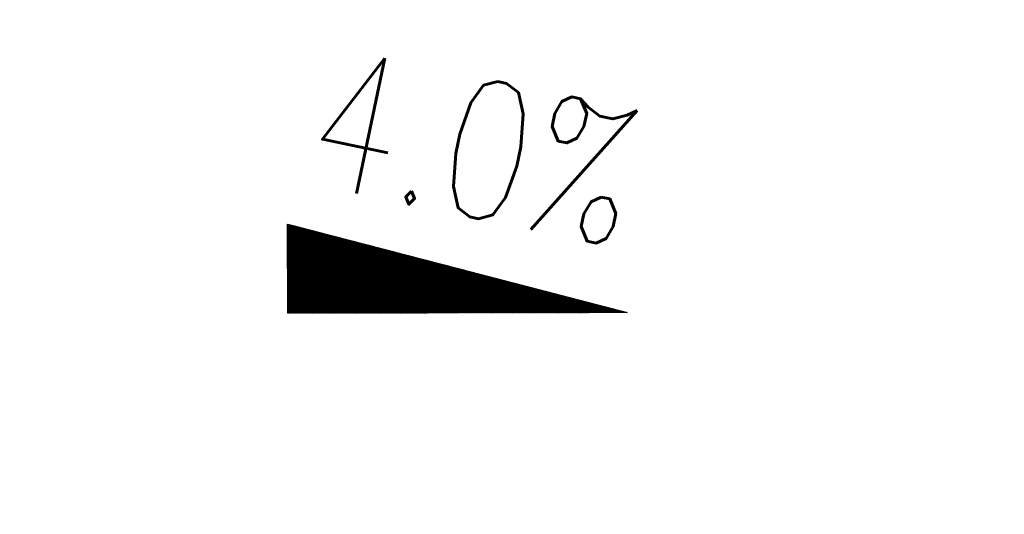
# Model space of a CAD drawing. Extents: x 0 to 1135, y 0 to 420.
# Tile 57 of 84: x 1078.17 to 1095.97, y 137.51 to 146.46. Entities that reach past the tile are written whole.
import ezdxf

# ---------------------------------------------------------------- set-up
doc = ezdxf.new("R2010")
doc.units = 0
doc.header["$LTSCALE"] = 2
doc.header["$MEASUREMENT"] = 0
doc.linetypes.add('AUSGEZOGEN', pattern=[0])
doc.layers.get('0').update_dxf_attribs({"color": 8, "linetype": 'AUSGEZOGEN'})
doc.layers.add('FBRTOP', color=8, linetype='AUSGEZOGEN')
doc.layers.add('GEF', color=8, linetype='AUSGEZOGEN')
doc.styles.add('ROMANS', font='romans.shx', dxfattribs={"width": 0.8})

# ---------------------------------------------------------------- blocks, each defined once
blk = doc.blocks.new('*X14')
at = {"color": 0}
for p, q in [((725.827, 193.844), (727.436, 195.453)), ((725.827, 193.853), (727.427, 195.453)), ((725.827, 193.861), (727.418, 195.453)), ((725.827, 193.87), (727.409, 195.453)), ((725.827, 193.879), (727.401, 195.453)), ((725.827, 193.888), (727.392, 195.453)), ((725.827, 193.897), (727.383, 195.453)), ((725.827, 193.906), (727.374, 195.453)), ((725.827, 193.914), (727.365, 195.453)), ((725.827, 193.923), (727.356, 195.453)), ((725.827, 193.932), (727.347, 195.453)), ((725.827, 193.941), (727.339, 195.453)), ((725.827, 193.95), (727.33, 195.453)), ((725.827, 193.959), (727.321, 195.453)), ((725.827, 193.967), (727.312, 195.453)), ((725.827, 193.976), (727.303, 195.453)), ((725.827, 193.985), (727.294, 195.453)), ((725.827, 193.994), (727.286, 195.453)), ((725.827, 194.003), (727.277, 195.453)), ((725.827, 194.012), (727.268, 195.453)), ((725.827, 194.02), (727.259, 195.453)), ((725.827, 194.029), (727.25, 195.453)), ((725.827, 194.038), (727.241, 195.453)), ((725.827, 194.047), (727.233, 195.453)), ((725.827, 194.056), (727.224, 195.453)), ((725.827, 194.065), (727.215, 195.453)), ((725.827, 194.073), (727.206, 195.453)), ((725.827, 194.082), (727.197, 195.453)), ((725.827, 194.091), (727.188, 195.453)), ((725.827, 194.1), (727.18, 195.453)), ((725.827, 194.109), (727.171, 195.453)), ((725.827, 194.118), (727.162, 195.453)), ((725.827, 194.127), (727.153, 195.453)), ((725.827, 194.135), (727.144, 195.453)), ((725.827, 194.144), (727.135, 195.453)), ((725.827, 194.153), (727.127, 195.453)), ((725.827, 194.162), (727.118, 195.453)), ((725.827, 194.171), (727.109, 195.453)), ((725.827, 194.18), (727.1, 195.453)), ((725.827, 194.188), (727.091, 195.453)), ((725.827, 194.197), (727.082, 195.453)), ((725.827, 194.206), (727.073, 195.453)), ((725.827, 194.215), (727.065, 195.453)), ((725.827, 194.224), (727.056, 195.453)), ((725.827, 194.233), (727.047, 195.453)), ((725.827, 194.241), (727.038, 195.453)), ((725.827, 194.25), (727.029, 195.453)), ((725.827, 194.259), (727.02, 195.453)), ((725.827, 194.268), (727.012, 195.453)), ((725.827, 194.277), (727.003, 195.453)), ((725.827, 194.286), (726.994, 195.453)), ((725.827, 194.294), (726.985, 195.453)), ((725.827, 194.303), (726.976, 195.453)), ((725.827, 194.312), (726.967, 195.453)), ((725.827, 194.321), (726.959, 195.453)), ((725.827, 194.33), (726.95, 195.453)), ((725.827, 194.339), (726.941, 195.453)), ((725.827, 194.348), (726.932, 195.453)), ((725.827, 194.356), (726.923, 195.453)), ((725.827, 194.365), (726.914, 195.453)), ((725.827, 194.374), (726.906, 195.453)), ((725.827, 194.383), (726.897, 195.453)), ((725.827, 194.392), (726.888, 195.453)), ((725.827, 194.401), (726.879, 195.453)), ((725.827, 194.409), (726.87, 195.453)), ((725.827, 194.418), (726.861, 195.453)), ((725.827, 194.427), (726.853, 195.453)), ((725.827, 194.436), (726.844, 195.453)), ((725.827, 194.445), (726.835, 195.453)), ((725.827, 194.454), (726.826, 195.453)), ((725.827, 194.462), (726.817, 195.453)), ((725.827, 194.471), (726.808, 195.453)), ((725.827, 194.48), (726.799, 195.453)), ((725.827, 194.489), (726.791, 195.453)), ((725.827, 194.498), (726.782, 195.453)), ((725.827, 194.507), (726.773, 195.453)), ((725.827, 194.515), (726.764, 195.453)), ((725.827, 194.524), (726.755, 195.453)), ((725.827, 194.533), (726.746, 195.453)), ((725.827, 194.542), (726.738, 195.453)), ((725.827, 194.551), (726.729, 195.453)), ((725.827, 194.56), (726.72, 195.453)), ((725.827, 194.568), (726.711, 195.453)), ((725.827, 194.577), (726.702, 195.453)), ((725.827, 194.586), (726.693, 195.453)), ((725.827, 194.595), (726.685, 195.453)), ((725.827, 194.604), (726.676, 195.453)), ((725.827, 194.613), (726.667, 195.453)), ((725.827, 194.622), (726.658, 195.453)), ((725.827, 194.63), (726.649, 195.453)), ((725.827, 194.639), (726.64, 195.453)), ((725.827, 194.648), (726.632, 195.453)), ((725.827, 194.657), (726.623, 195.453)), ((725.827, 194.666), (726.614, 195.453)), ((725.827, 194.675), (726.605, 195.453)), ((725.827, 194.683), (726.596, 195.453)), ((725.827, 194.692), (726.587, 195.453)), ((725.827, 194.701), (726.579, 195.453)), ((725.827, 194.71), (726.57, 195.453)), ((725.827, 194.719), (726.561, 195.453)), ((725.827, 194.728), (726.552, 195.453)), ((725.827, 194.736), (726.543, 195.453)), ((725.827, 194.745), (726.534, 195.453)), ((725.827, 194.754), (726.525, 195.453)), ((725.827, 194.763), (726.517, 195.453)), ((725.827, 194.772), (726.508, 195.453)), ((725.827, 194.781), (726.499, 195.453)), ((725.827, 194.789), (726.49, 195.453)), ((725.827, 194.798), (726.481, 195.453)), ((725.827, 194.807), (726.472, 195.453)), ((725.827, 194.816), (726.464, 195.453)), ((725.827, 194.825), (726.455, 195.453)), ((725.827, 194.834), (726.446, 195.453)), ((725.827, 194.842), (726.437, 195.453)), ((725.827, 194.851), (726.428, 195.453)), ((725.827, 194.86), (726.419, 195.453)), ((725.827, 194.869), (726.411, 195.453)), ((725.827, 194.878), (726.402, 195.453)), ((725.827, 194.887), (726.393, 195.453)), ((725.827, 194.896), (726.384, 195.453)), ((725.827, 194.904), (726.375, 195.453)), ((725.827, 194.913), (726.366, 195.453)), ((725.827, 194.922), (726.358, 195.453)), ((725.827, 194.931), (726.349, 195.453)), ((725.827, 194.94), (726.34, 195.453)), ((725.827, 194.949), (726.331, 195.453)), ((725.827, 194.957), (726.322, 195.453)), ((725.827, 194.966), (726.313, 195.453)), ((725.827, 194.975), (726.305, 195.453)), ((725.827, 194.984), (726.296, 195.453)), ((725.827, 194.993), (726.287, 195.453)), ((725.827, 195.002), (726.278, 195.453)), ((725.827, 195.01), (726.269, 195.453)), ((725.827, 195.019), (726.26, 195.453)), ((725.827, 195.028), (726.251, 195.453)), ((725.827, 195.037), (726.243, 195.453)), ((725.827, 195.046), (726.234, 195.453)), ((725.827, 195.055), (726.225, 195.453)), ((725.827, 195.063), (726.216, 195.453)), ((725.827, 195.072), (726.207, 195.453)), ((725.827, 195.081), (726.198, 195.453)), ((725.827, 195.09), (726.19, 195.453)), ((725.827, 195.099), (726.181, 195.453)), ((725.827, 195.108), (726.172, 195.453)), ((725.827, 195.116), (726.163, 195.453)), ((725.827, 195.125), (726.154, 195.453)), ((725.827, 195.134), (726.145, 195.453)), ((725.827, 195.143), (726.137, 195.453)), ((725.827, 195.152), (726.128, 195.453)), ((725.827, 195.161), (726.119, 195.453)), ((725.827, 195.17), (726.11, 195.453)), ((725.827, 195.178), (726.101, 195.453)), ((725.827, 195.187), (726.092, 195.453)), ((725.827, 195.196), (726.084, 195.453)), ((725.827, 195.205), (726.075, 195.453)), ((725.827, 195.214), (726.066, 195.453)), ((725.827, 195.223), (726.057, 195.453)), ((725.827, 195.231), (726.048, 195.453)), ((725.827, 195.24), (726.039, 195.453)), ((725.827, 195.249), (726.031, 195.453)), ((725.827, 195.258), (726.022, 195.453)), ((725.827, 195.267), (726.013, 195.453)), ((725.827, 195.276), (726.004, 195.453)), ((725.827, 195.284), (725.995, 195.453)), ((725.827, 195.293), (725.986, 195.453)), ((725.827, 195.302), (725.977, 195.453)), ((725.827, 195.311), (725.969, 195.453)), ((725.827, 195.32), (725.96, 195.453)), ((725.827, 195.329), (725.951, 195.453)), ((725.827, 195.337), (725.942, 195.453)), ((725.827, 195.346), (725.933, 195.453)), ((725.827, 195.355), (725.924, 195.453)), ((725.827, 195.364), (725.916, 195.453)), ((725.827, 195.373), (725.907, 195.453)), ((725.827, 195.382), (725.898, 195.453)), ((725.827, 195.39), (725.889, 195.453)), ((725.827, 195.399), (725.88, 195.453)), ((725.827, 195.408), (725.871, 195.453)), ((725.827, 195.417), (725.863, 195.453)), ((725.827, 195.426), (725.854, 195.453)), ((725.827, 195.435), (725.845, 195.453)), ((725.827, 195.444), (725.836, 195.453)), ((725.827, 193.826), (727.433, 195.433)), ((725.827, 193.817), (727.43, 195.421)), ((725.827, 193.808), (727.427, 195.409)), ((725.827, 193.799), (727.424, 195.397)), ((725.827, 193.791), (727.421, 195.385)), ((725.827, 193.782), (727.418, 195.373)), ((725.827, 193.773), (727.414, 195.361)), ((725.827, 193.764), (727.411, 195.349)), ((725.827, 193.755), (727.408, 195.337)), ((725.827, 193.746), (727.405, 195.325)), ((725.827, 193.738), (727.402, 195.313)), ((725.827, 193.729), (727.399, 195.301)), ((725.827, 193.72), (727.395, 195.289)), ((725.827, 193.711), (727.392, 195.277)), ((725.827, 193.702), (727.389, 195.265)), ((725.827, 193.693), (727.386, 195.253)), ((725.827, 193.685), (727.383, 195.241)), ((725.827, 193.676), (727.38, 195.229)), ((725.827, 193.667), (727.377, 195.217)), ((725.827, 193.658), (727.373, 195.205)), ((725.827, 193.649), (727.37, 195.193)), ((725.827, 193.64), (727.367, 195.181)), ((725.827, 193.632), (727.364, 195.169)), ((725.827, 193.623), (727.361, 195.157)), ((725.827, 193.614), (727.358, 195.145)), ((725.827, 193.605), (727.354, 195.133)), ((725.827, 193.596), (727.351, 195.121)), ((725.827, 193.587), (727.348, 195.109)), ((725.827, 193.579), (727.345, 195.097)), ((725.827, 193.57), (727.342, 195.085)), ((725.827, 193.561), (727.339, 195.073)), ((725.827, 193.552), (727.336, 195.061)), ((725.827, 193.543), (727.332, 195.049)), ((725.827, 193.534), (727.329, 195.037)), ((725.827, 193.525), (727.326, 195.025)), ((725.827, 193.517), (727.323, 195.013)), ((725.827, 193.508), (727.32, 195.001)), ((725.827, 193.499), (727.317, 194.989)), ((725.827, 193.49), (727.313, 194.977)), ((725.827, 193.481), (727.31, 194.965)), ((725.827, 193.472), (727.307, 194.953)), ((725.827, 193.464), (727.304, 194.941)), ((725.827, 193.455), (727.301, 194.929)), ((725.827, 193.446), (727.298, 194.917)), ((725.827, 193.437), (727.295, 194.905)), ((725.827, 193.428), (727.291, 194.893)), ((725.827, 193.419), (727.288, 194.881)), ((725.827, 193.411), (727.285, 194.869)), ((725.827, 193.402), (727.282, 194.857)), ((725.827, 193.393), (727.279, 194.845)), ((725.827, 193.384), (727.276, 194.833)), ((725.827, 193.375), (727.272, 194.821)), ((725.827, 193.366), (727.269, 194.809)), ((725.827, 193.358), (727.266, 194.797)), ((725.827, 193.349), (727.263, 194.785)), ((725.827, 193.34), (727.26, 194.773)), ((725.827, 193.331), (727.257, 194.761)), ((725.827, 193.322), (727.254, 194.749)), ((725.827, 193.313), (727.25, 194.737)), ((725.827, 193.305), (727.247, 194.725)), ((725.827, 193.296), (727.244, 194.713)), ((725.827, 193.287), (727.241, 194.701)), ((725.827, 193.278), (727.238, 194.689)), ((725.827, 193.269), (727.235, 194.677)), ((725.827, 193.26), (727.231, 194.665)), ((725.827, 193.251), (727.228, 194.653)), ((725.827, 193.243), (727.225, 194.641)), ((725.827, 193.234), (727.222, 194.629)), ((725.827, 193.225), (727.219, 194.617)), ((725.827, 193.216), (727.216, 194.605)), ((725.827, 193.207), (727.213, 194.593)), ((725.827, 193.198), (727.209, 194.581)), ((725.827, 193.19), (727.206, 194.569)), ((725.827, 193.181), (727.203, 194.557)), ((725.827, 193.172), (727.2, 194.545)), ((725.827, 193.163), (727.197, 194.533)), ((725.827, 193.154), (727.194, 194.521)), ((725.827, 193.145), (727.19, 194.509)), ((725.827, 193.137), (727.187, 194.497)), ((725.827, 193.128), (727.184, 194.485)), ((725.827, 193.119), (727.181, 194.473)), ((725.827, 193.11), (727.178, 194.461)), ((725.827, 193.101), (727.175, 194.449)), ((725.827, 193.092), (727.172, 194.437)), ((725.827, 193.084), (727.168, 194.425)), ((725.827, 193.075), (727.165, 194.413)), ((725.827, 193.066), (727.162, 194.401)), ((725.827, 193.057), (727.159, 194.389)), ((725.827, 193.048), (727.156, 194.377)), ((725.827, 193.039), (727.153, 194.365)), ((725.827, 193.031), (727.149, 194.353)), ((725.827, 193.022), (727.146, 194.341)), ((725.827, 193.013), (727.143, 194.329)), ((725.827, 193.004), (727.14, 194.317)), ((725.827, 192.995), (727.137, 194.305)), ((725.827, 192.986), (727.134, 194.293)), ((725.827, 192.977), (727.131, 194.281)), ((725.827, 192.969), (727.127, 194.269)), ((725.827, 192.96), (727.124, 194.257)), ((725.827, 192.951), (727.121, 194.245)), ((725.827, 192.942), (727.118, 194.233)), ((725.827, 192.933), (727.115, 194.221)), ((725.827, 192.924), (727.112, 194.209)), ((725.827, 192.916), (727.108, 194.197)), ((725.827, 192.907), (727.105, 194.185)), ((725.827, 192.898), (727.102, 194.173)), ((725.827, 192.889), (727.099, 194.161)), ((725.827, 192.88), (727.096, 194.15)), ((725.827, 192.871), (727.093, 194.138)), ((725.827, 192.863), (727.09, 194.126)), ((725.827, 192.854), (727.086, 194.114)), ((725.827, 192.845), (727.083, 194.102)), ((725.827, 192.836), (727.08, 194.09)), ((725.827, 192.827), (727.077, 194.078)), ((725.827, 192.818), (727.074, 194.066)), ((725.827, 192.81), (727.071, 194.054)), ((725.827, 192.801), (727.068, 194.042)), ((725.827, 192.792), (727.064, 194.03)), ((725.827, 192.783), (727.061, 194.018)), ((725.827, 192.774), (727.058, 194.006)), ((725.827, 192.765), (727.055, 193.994)), ((725.827, 192.757), (727.052, 193.982)), ((725.827, 192.748), (727.049, 193.97)), ((725.827, 192.739), (727.045, 193.958)), ((725.827, 192.73), (727.042, 193.946)), ((725.827, 192.721), (727.039, 193.934)), ((725.827, 192.712), (727.036, 193.922)), ((725.827, 192.703), (727.033, 193.91)), ((725.827, 192.695), (727.03, 193.898)), ((725.827, 192.686), (727.027, 193.886)), ((725.827, 192.677), (727.023, 193.874)), ((725.827, 192.668), (727.02, 193.862)), ((725.827, 192.659), (727.017, 193.85)), ((725.827, 192.65), (727.014, 193.838)), ((725.827, 192.642), (727.011, 193.826)), ((725.827, 192.633), (727.008, 193.814)), ((725.827, 192.624), (727.004, 193.802)), ((725.827, 192.615), (727.001, 193.79)), ((725.827, 192.606), (726.998, 193.778)), ((725.827, 192.597), (726.995, 193.766)), ((725.827, 192.589), (726.992, 193.754)), ((725.827, 192.58), (726.989, 193.742)), ((725.827, 192.571), (726.986, 193.73)), ((725.827, 192.562), (726.982, 193.718)), ((725.827, 192.553), (726.979, 193.706)), ((725.827, 192.544), (726.976, 193.694)), ((725.827, 192.536), (726.973, 193.682)), ((725.827, 192.527), (726.97, 193.67)), ((725.827, 192.518), (726.967, 193.658)), ((725.827, 192.509), (726.963, 193.646)), ((725.827, 192.5), (726.96, 193.634)), ((725.827, 192.491), (726.957, 193.622)), ((725.827, 192.483), (726.954, 193.61)), ((725.827, 192.474), (726.951, 193.598)), ((725.827, 192.465), (726.948, 193.586)), ((725.827, 192.456), (726.945, 193.574)), ((725.827, 192.447), (726.941, 193.562)), ((725.827, 192.438), (726.938, 193.55)), ((725.827, 192.429), (726.935, 193.538)), ((725.827, 192.421), (726.932, 193.526)), ((725.827, 192.412), (726.929, 193.514)), ((725.827, 192.403), (726.926, 193.502)), ((725.827, 192.394), (726.922, 193.49)), ((725.827, 192.385), (726.919, 193.478)), ((725.827, 192.376), (726.916, 193.466)), ((725.827, 192.368), (726.913, 193.454)), ((725.827, 192.359), (726.91, 193.442)), ((725.827, 192.35), (726.907, 193.43)), ((725.827, 192.341), (726.904, 193.418)), ((725.827, 192.332), (726.9, 193.406)), ((725.827, 192.323), (726.897, 193.394)), ((725.827, 192.315), (726.894, 193.382)), ((725.827, 192.306), (726.891, 193.37)), ((725.827, 192.297), (726.888, 193.358)), ((725.827, 192.288), (726.885, 193.346)), ((725.827, 192.279), (726.881, 193.334)), ((725.827, 192.27), (726.878, 193.322)), ((725.827, 192.262), (726.875, 193.31)), ((725.827, 192.253), (726.872, 193.298)), ((725.827, 192.244), (726.869, 193.286)), ((725.827, 192.235), (726.866, 193.274)), ((725.827, 192.226), (726.863, 193.262)), ((725.827, 192.217), (726.859, 193.25)), ((725.827, 192.209), (726.856, 193.238)), ((725.827, 192.2), (726.853, 193.226)), ((725.827, 192.191), (726.85, 193.214)), ((725.827, 192.182), (726.847, 193.202)), ((725.827, 192.173), (726.844, 193.19)), ((725.827, 192.164), (726.84, 193.178)), ((725.827, 192.155), (726.837, 193.166)), ((725.827, 192.147), (726.834, 193.154)), ((725.827, 192.138), (726.831, 193.142)), ((725.827, 192.129), (726.828, 193.13)), ((725.827, 192.12), (726.825, 193.118)), ((725.827, 192.111), (726.822, 193.106)), ((725.827, 192.102), (726.818, 193.094)), ((725.827, 192.094), (726.815, 193.082)), ((725.827, 192.085), (726.812, 193.07)), ((725.827, 192.076), (726.809, 193.058)), ((725.827, 192.067), (726.806, 193.046)), ((725.827, 192.058), (726.803, 193.034)), ((725.827, 192.049), (726.799, 193.022)), ((725.827, 192.041), (726.796, 193.01)), ((725.827, 192.032), (726.793, 192.998)), ((725.827, 192.023), (726.79, 192.986)), ((725.827, 192.014), (726.787, 192.974)), ((725.827, 192.005), (726.784, 192.962)), ((725.827, 191.996), (726.781, 192.95)), ((725.827, 191.988), (726.777, 192.938)), ((725.827, 191.979), (726.774, 192.926)), ((725.827, 191.97), (726.771, 192.914)), ((725.827, 191.961), (726.768, 192.902)), ((725.827, 191.952), (726.765, 192.89)), ((725.827, 191.943), (726.762, 192.878)), ((725.827, 191.935), (726.758, 192.866)), ((725.827, 191.926), (726.755, 192.854)), ((725.827, 191.917), (726.752, 192.842)), ((725.827, 191.908), (726.749, 192.83)), ((725.827, 191.899), (726.746, 192.818)), ((725.827, 191.89), (726.743, 192.806)), ((725.827, 191.881), (726.74, 192.794)), ((725.827, 191.873), (726.736, 192.782)), ((725.827, 191.864), (726.733, 192.77)), ((725.827, 191.855), (726.73, 192.758)), ((725.827, 191.846), (726.727, 192.746)), ((725.827, 191.837), (726.724, 192.734)), ((725.827, 191.828), (726.721, 192.722)), ((725.827, 191.82), (726.717, 192.71)), ((725.827, 191.811), (726.714, 192.698)), ((725.827, 191.802), (726.711, 192.686)), ((725.827, 191.793), (726.708, 192.674)), ((725.827, 191.784), (726.705, 192.662)), ((725.827, 191.775), (726.702, 192.65)), ((725.827, 191.767), (726.699, 192.639)), ((725.827, 191.758), (726.695, 192.627)), ((725.827, 191.749), (726.692, 192.615)), ((725.827, 191.74), (726.689, 192.603)), ((725.827, 191.731), (726.686, 192.591)), ((725.827, 191.722), (726.683, 192.579)), ((725.827, 191.714), (726.68, 192.567)), ((725.827, 191.705), (726.677, 192.555)), ((725.827, 191.696), (726.673, 192.543)), ((725.827, 191.687), (726.67, 192.531)), ((725.827, 191.678), (726.667, 192.519)), ((725.827, 191.669), (726.664, 192.507)), ((725.827, 191.66), (726.661, 192.495)), ((725.827, 191.652), (726.658, 192.483)), ((725.827, 191.643), (726.654, 192.471)), ((725.827, 191.634), (726.651, 192.459)), ((725.827, 191.625), (726.648, 192.447)), ((725.827, 191.616), (726.645, 192.435)), ((725.827, 191.607), (726.642, 192.423)), ((725.827, 191.599), (726.639, 192.411)), ((725.827, 191.59), (726.636, 192.399)), ((725.827, 191.581), (726.632, 192.387)), ((725.827, 191.572), (726.629, 192.375)), ((725.827, 191.563), (726.626, 192.363)), ((725.827, 191.554), (726.623, 192.351)), ((725.827, 191.546), (726.62, 192.339)), ((725.827, 191.537), (726.617, 192.327)), ((725.827, 191.528), (726.613, 192.315)), ((725.827, 191.519), (726.61, 192.303)), ((725.827, 191.51), (726.607, 192.291)), ((725.827, 191.501), (726.604, 192.279)), ((725.827, 191.493), (726.601, 192.267)), ((725.827, 191.484), (726.598, 192.255)), ((725.827, 191.475), (726.595, 192.243)), ((725.827, 191.466), (726.591, 192.231)), ((725.827, 191.457), (726.588, 192.219)), ((725.827, 191.448), (726.585, 192.207)), ((725.827, 191.44), (726.582, 192.195)), ((725.827, 191.431), (726.579, 192.183)), ((725.827, 191.422), (726.576, 192.171)), ((725.827, 191.413), (726.572, 192.159)), ((725.827, 191.404), (726.569, 192.147)), ((725.827, 191.395), (726.566, 192.135)), ((725.827, 191.386), (726.563, 192.123)), ((725.827, 191.378), (726.56, 192.111)), ((725.827, 191.369), (726.557, 192.099)), ((725.827, 191.36), (726.554, 192.087)), ((725.827, 191.351), (726.55, 192.075)), ((725.827, 191.342), (726.547, 192.063)), ((725.827, 191.333), (726.544, 192.051)), ((725.827, 191.325), (726.541, 192.039)), ((725.827, 191.316), (726.538, 192.027)), ((725.827, 191.307), (726.535, 192.015)), ((725.827, 191.298), (726.531, 192.003)), ((725.827, 191.289), (726.528, 191.991)), ((725.827, 191.28), (726.525, 191.979)), ((725.827, 191.272), (726.522, 191.967)), ((725.827, 191.263), (726.519, 191.955)), ((725.827, 191.254), (726.516, 191.943)), ((725.827, 191.245), (726.513, 191.931)), ((725.827, 191.236), (726.509, 191.919)), ((725.827, 191.227), (726.506, 191.907)), ((725.827, 191.219), (726.503, 191.895)), ((725.827, 191.21), (726.5, 191.883)), ((725.827, 191.201), (726.497, 191.871)), ((725.827, 191.192), (726.494, 191.859)), ((725.827, 191.183), (726.49, 191.847)), ((725.827, 191.174), (726.487, 191.835)), ((725.827, 191.166), (726.484, 191.823)), ((725.827, 191.157), (726.481, 191.811)), ((725.827, 191.148), (726.478, 191.799)), ((725.827, 191.139), (726.475, 191.787)), ((725.827, 191.13), (726.472, 191.775)), ((725.827, 191.121), (726.468, 191.763)), ((725.827, 191.112), (726.465, 191.751)), ((725.827, 191.104), (726.462, 191.739)), ((725.827, 191.095), (726.459, 191.727)), ((725.827, 191.086), (726.456, 191.715)), ((725.827, 191.077), (726.453, 191.703)), ((725.827, 191.068), (726.449, 191.691)), ((725.827, 191.059), (726.446, 191.679)), ((725.827, 191.051), (726.443, 191.667)), ((725.827, 191.042), (726.44, 191.655)), ((725.827, 191.033), (726.437, 191.643)), ((725.827, 191.024), (726.434, 191.631)), ((725.827, 191.015), (726.431, 191.619)), ((725.827, 191.006), (726.427, 191.607)), ((725.827, 190.998), (726.424, 191.595)), ((725.827, 190.989), (726.421, 191.583)), ((725.827, 190.98), (726.418, 191.571)), ((725.827, 190.971), (726.415, 191.559)), ((725.827, 190.962), (726.412, 191.547)), ((725.827, 190.953), (726.408, 191.535)), ((725.827, 190.945), (726.405, 191.523)), ((725.827, 190.936), (726.402, 191.511)), ((725.827, 190.927), (726.399, 191.499)), ((725.827, 190.918), (726.396, 191.487)), ((725.827, 190.909), (726.393, 191.475)), ((725.827, 190.9), (726.39, 191.463)), ((725.827, 190.892), (726.386, 191.451)), ((725.827, 190.883), (726.383, 191.439)), ((725.827, 190.874), (726.38, 191.427)), ((725.827, 190.865), (726.377, 191.415)), ((725.827, 190.856), (726.374, 191.403)), ((725.827, 190.847), (726.371, 191.391)), ((725.827, 190.838), (726.367, 191.379)), ((725.827, 190.83), (726.364, 191.367)), ((725.827, 190.821), (726.361, 191.355)), ((725.827, 190.812), (726.358, 191.343)), ((725.827, 190.803), (726.355, 191.331)), ((725.827, 190.794), (726.352, 191.319)), ((725.827, 190.785), (726.349, 191.307)), ((725.827, 190.777), (726.345, 191.295)), ((725.827, 190.768), (726.342, 191.283)), ((725.827, 190.759), (726.339, 191.271)), ((725.827, 190.75), (726.336, 191.259)), ((725.827, 190.741), (726.333, 191.247)), ((725.827, 190.732), (726.33, 191.235)), ((725.827, 190.724), (726.326, 191.223)), ((725.827, 190.715), (726.323, 191.211)), ((725.827, 190.706), (726.32, 191.199)), ((725.827, 190.697), (726.317, 191.187)), ((725.827, 190.688), (726.314, 191.175)), ((725.827, 190.679), (726.311, 191.163)), ((725.827, 190.671), (726.308, 191.151)), ((725.827, 190.662), (726.304, 191.139)), ((725.827, 190.653), (726.301, 191.128)), ((725.827, 190.644), (726.298, 191.116)), ((725.827, 190.635), (726.295, 191.104)), ((725.827, 190.626), (726.292, 191.092)), ((725.827, 190.618), (726.289, 191.08)), ((725.827, 190.609), (726.286, 191.068)), ((725.827, 190.6), (726.282, 191.056)), ((725.827, 190.591), (726.279, 191.044)), ((725.827, 190.582), (726.276, 191.032)), ((725.827, 190.573), (726.273, 191.02)), ((725.827, 190.564), (726.27, 191.008)), ((725.827, 190.556), (726.267, 190.996)), ((725.827, 190.547), (726.263, 190.984)), ((725.827, 190.538), (726.26, 190.972)), ((725.827, 190.529), (726.257, 190.96)), ((725.827, 190.52), (726.254, 190.948)), ((725.827, 190.511), (726.251, 190.936)), ((725.827, 190.503), (726.248, 190.924)), ((725.827, 190.494), (726.245, 190.912)), ((725.827, 190.485), (726.241, 190.9)), ((725.827, 190.476), (726.238, 190.888)), ((725.827, 190.467), (726.235, 190.876)), ((725.827, 190.458), (726.232, 190.864)), ((725.827, 190.45), (726.229, 190.852)), ((725.827, 190.441), (726.226, 190.84)), ((725.827, 190.432), (726.222, 190.828)), ((725.827, 190.423), (726.219, 190.816)), ((725.827, 190.414), (726.216, 190.804)), ((725.827, 190.405), (726.213, 190.792)), ((725.827, 190.397), (726.21, 190.78)), ((725.827, 190.388), (726.207, 190.768)), ((725.827, 190.379), (726.204, 190.756)), ((725.827, 190.37), (726.2, 190.744)), ((725.827, 190.361), (726.197, 190.732)), ((725.827, 190.352), (726.194, 190.72)), ((725.827, 190.344), (726.191, 190.708)), ((725.827, 190.335), (726.188, 190.696)), ((725.827, 190.326), (726.185, 190.684)), ((725.827, 190.317), (726.181, 190.672)), ((725.827, 190.308), (726.178, 190.66)), ((725.827, 190.299), (726.175, 190.648)), ((725.827, 190.29), (726.172, 190.636)), ((725.827, 190.282), (726.169, 190.624)), ((725.827, 190.273), (726.166, 190.612)), ((725.827, 190.264), (726.163, 190.6)), ((725.827, 190.255), (726.159, 190.588)), ((725.827, 190.246), (726.156, 190.576)), ((725.827, 190.237), (726.153, 190.564)), ((725.827, 190.229), (726.15, 190.552)), ((725.827, 190.22), (726.147, 190.54)), ((725.827, 190.211), (726.144, 190.528)), ((725.827, 190.202), (726.14, 190.516)), ((725.827, 190.193), (726.137, 190.504)), ((725.827, 190.184), (726.134, 190.492)), ((725.827, 190.176), (726.131, 190.48)), ((725.827, 190.167), (726.128, 190.468)), ((725.827, 190.158), (726.125, 190.456)), ((725.827, 190.149), (726.122, 190.444)), ((725.827, 190.14), (726.118, 190.432)), ((725.827, 190.131), (726.115, 190.42)), ((725.827, 190.123), (726.112, 190.408)), ((725.827, 190.114), (726.109, 190.396)), ((725.827, 190.105), (726.106, 190.384)), ((725.827, 190.096), (726.103, 190.372)), ((725.827, 190.087), (726.099, 190.36)), ((725.827, 190.078), (726.096, 190.348)), ((725.827, 190.07), (726.093, 190.336)), ((725.827, 190.061), (726.09, 190.324)), ((725.827, 190.052), (726.087, 190.312)), ((725.827, 190.043), (726.084, 190.3)), ((725.827, 190.034), (726.081, 190.288)), ((725.827, 190.025), (726.077, 190.276)), ((725.827, 190.016), (726.074, 190.264)), ((725.827, 190.008), (726.071, 190.252)), ((725.827, 189.999), (726.068, 190.24)), ((725.827, 189.99), (726.065, 190.228)), ((725.827, 189.981), (726.062, 190.216)), ((725.827, 189.972), (726.058, 190.204)), ((725.827, 189.963), (726.055, 190.192)), ((725.827, 189.955), (726.052, 190.18)), ((725.827, 189.946), (726.049, 190.168)), ((725.827, 189.937), (726.046, 190.156)), ((725.827, 189.928), (726.043, 190.144)), ((725.827, 189.919), (726.04, 190.132)), ((725.827, 189.91), (726.036, 190.12)), ((725.827, 189.902), (726.033, 190.108)), ((725.827, 189.893), (726.03, 190.096)), ((725.827, 189.884), (726.027, 190.084)), ((725.827, 189.875), (726.024, 190.072)), ((725.827, 189.866), (726.021, 190.06)), ((725.827, 189.857), (726.017, 190.048)), ((725.827, 189.849), (726.014, 190.036)), ((725.827, 189.84), (726.011, 190.024)), ((725.827, 189.831), (726.008, 190.012)), ((725.827, 189.822), (726.005, 190)), ((725.827, 189.813), (726.002, 189.988)), ((725.827, 189.804), (725.999, 189.976)), ((725.827, 189.796), (725.995, 189.964)), ((725.827, 189.787), (725.992, 189.952)), ((725.827, 189.778), (725.989, 189.94)), ((725.827, 189.769), (725.986, 189.928)), ((725.827, 189.76), (725.983, 189.916)), ((725.827, 189.751), (725.98, 189.904)), ((725.827, 189.742), (725.976, 189.892)), ((725.827, 189.734), (725.973, 189.88)), ((725.827, 189.725), (725.97, 189.868)), ((725.827, 189.716), (725.967, 189.856)), ((725.827, 189.707), (725.964, 189.844)), ((725.827, 189.698), (725.961, 189.832)), ((725.827, 189.689), (725.958, 189.82)), ((725.827, 189.681), (725.954, 189.808)), ((725.827, 189.672), (725.951, 189.796)), ((725.827, 189.663), (725.948, 189.784)), ((725.827, 189.654), (725.945, 189.772)), ((725.827, 189.645), (725.942, 189.76)), ((725.827, 189.636), (725.939, 189.748)), ((725.827, 189.628), (725.935, 189.736)), ((725.827, 189.619), (725.932, 189.724)), ((725.827, 189.61), (725.929, 189.712)), ((725.827, 189.601), (725.926, 189.7)), ((725.827, 189.592), (725.923, 189.688)), ((725.827, 189.583), (725.92, 189.676)), ((725.827, 189.575), (725.917, 189.664)), ((725.827, 189.566), (725.913, 189.652)), ((725.827, 189.557), (725.91, 189.64)), ((725.827, 189.548), (725.907, 189.628)), ((725.827, 189.539), (725.904, 189.616)), ((725.827, 189.53), (725.901, 189.605)), ((725.827, 189.521), (725.898, 189.593)), ((725.827, 189.513), (725.895, 189.581)), ((725.827, 189.504), (725.891, 189.569)), ((725.827, 189.495), (725.888, 189.557)), ((725.827, 189.486), (725.885, 189.545)), ((725.827, 189.477), (725.882, 189.533)), ((725.827, 189.468), (725.879, 189.521)), ((725.827, 189.46), (725.876, 189.509)), ((725.827, 189.451), (725.872, 189.497)), ((725.827, 189.442), (725.869, 189.485)), ((725.827, 189.433), (725.866, 189.473)), ((725.827, 189.424), (725.863, 189.461)), ((725.827, 189.415), (725.86, 189.449)), ((725.827, 189.407), (725.857, 189.437)), ((725.827, 189.398), (725.854, 189.425)), ((725.827, 189.389), (725.85, 189.413)), ((725.827, 189.38), (725.847, 189.401)), ((725.827, 189.371), (725.844, 189.389)), ((725.827, 189.362), (725.841, 189.377)), ((725.827, 189.354), (725.838, 189.365)), ((725.827, 189.345), (725.835, 189.353)), ((725.827, 189.336), (725.831, 189.341))]:
    blk.add_line(p, q, dxfattribs=at)
blk = doc.blocks.new('GEF')
at = {"color": 0}
for p, q in [((0.01, 0.018), (0.01, 6.148)), ((1.622, 6.148), (0.01, 0.018)), ((0.01, 6.148), (1.622, 6.148))]:
    blk.add_line(p, q, dxfattribs=at)
blk.add_blockref('*X14', (-725.817, -189.305), dxfattribs=at)

msp = doc.modelspace()

# ---------------------------------------------------------------- linework, layer by layer
at = {"layer": 'FBRTOP', "const_width": 0.5}
for points in [[(88.009, 187.528, 0), (104.839, 188.975, 0), (166.439, 194.269, -0.000002), (228.71, 199.62, 0.000002), (290.98, 204.971, 0.000001), (321.649, 207.607, 0.000001), (340.796, 209.253, 0.000002), (353.251, 210.323, -0.000001), (365.705, 211.394, -0.000007)], [(87.666, 191.514, 0), (104.497, 192.96, 0), (166.097, 198.254, -0.000002), (228.367, 203.605, 0.000002), (290.638, 208.957, 0.000001), (321.307, 211.592, 0.000001), (340.454, 213.238, 0.000002), (352.908, 214.308, -0.000001), (365.363, 215.379, -0.000007)], [(377.816, 216.449, 0.000001), (390.27, 217.519, 0.000044)], [(378.159, 212.464, 0.000001), (390.613, 213.534, 0.000044)]]:
    msp.add_lwpolyline(points, format="xyb", dxfattribs=at)

# ---------------------------------------------------------------- block references
at = {"layer": 'GEF', "rotation": 90.11852721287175}
msp.add_blockref('GEF', (1089.164, 141.152), dxfattribs=at)

# ---------------------------------------------------------------- texts
at = {"layer": 'GEF', "style": 'ROMANS', "width": 0.75}
msp.add_text('4.0%', height=2.5, rotation=348.2523, dxfattribs=at).set_placement((1083.236, 143.532))

doc.saveas('drawing.dxf')
